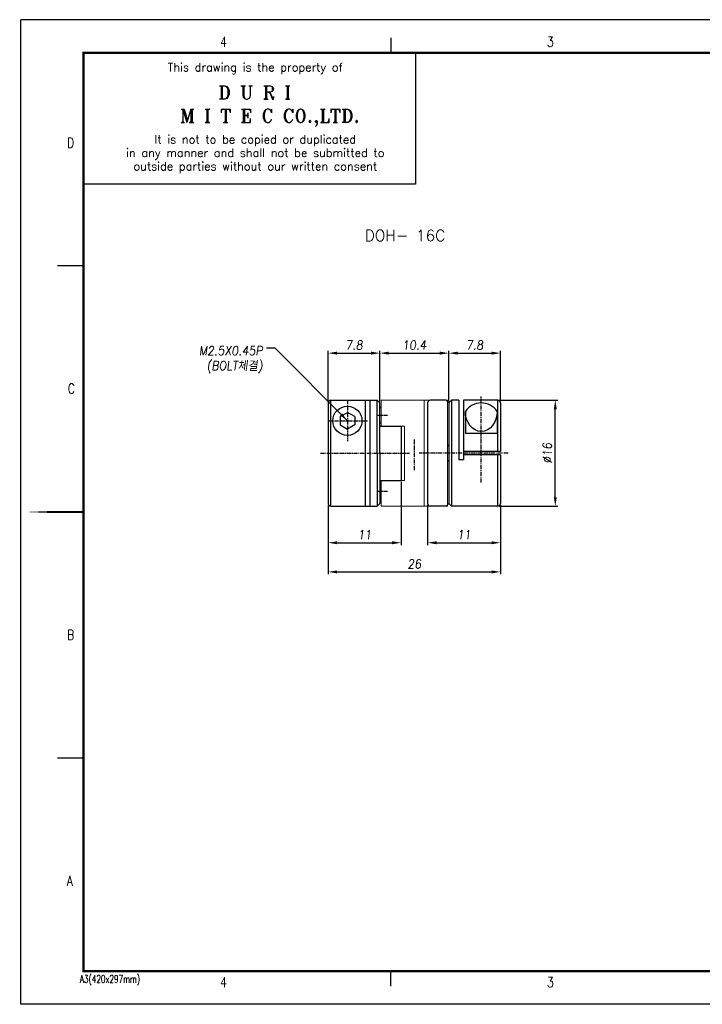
# Model space of a CAD drawing. Header units: millimetres. Extents: x 40 to 462, y 41 to 339.
# Tile 1 of 2: x 40 to 247, y 41 to 338. Entities that reach past the tile are written whole.
import ezdxf
from ezdxf.enums import TextEntityAlignment as Align

# ---------------------------------------------------------------- set-up
doc = ezdxf.new("R2010")
doc.units = ezdxf.units.MM
for name, pattern in [('CENTER', [2, 1.25, -0.25, 0.25, -0.25]), ('HIDDEN', [0.375, 0.25, -0.125]), ('PHANTOM2', [1.25, 0.625, -0.125, 0.125, -0.125, 0.125, -0.125])]:
    doc.linetypes.add(name, pattern=pattern)
for name, color, linetype in [('4', 4, 'CENTER'), ('7', 7, 'Continuous'), ('FORM', 7, 'Continuous')]:
    doc.layers.add(name, color=color, linetype=linetype)
for name, color, linetype, lineweight in [('6', 6, 'PHANTOM2', 9), ('CENTER', 1, 'CENTER', 9), ('CUTLINE', 5, 'Continuous', 9), ('DIMENSION', 2, 'Continuous', 9), ('HATCH', 2, 'Continuous', 9), ('HIDDEN', 2, 'HIDDEN', 13), ('OTHERS1', 1, 'Continuous', 9), ('OTHERS2', 6, 'Continuous', 18), ('OUTLINE', 7, 'Continuous', 20), ('PHANTOM1', 5, 'PHANTOM2', 9), ('PHANTOM2', 6, 'PHANTOM2', 25), ('TEXT', 3, 'Continuous', 18)]:
    doc.layers.add(name, color=color, linetype=linetype, lineweight=lineweight)
doc.styles.add('ROMANS', font='romans.shx', dxfattribs={"width": 0.9, "oblique": 7.5})
doc.styles.add('ROMANT', font='romant.shx', dxfattribs={"height": 5})
doc.dimstyles.get("Standard").update_dxf_attribs({"dimtxt": 3, "dimasz": 2.5, "dimexe": 1, "dimexo": 1, "dimgap": 1, "dimtad": 3, "dimdec": 4, "dimrnd": 1, "dimdsep": 46, "dimtxsty": 'Standard', "dimcen": 0.09, "dimclrd": 3, "dimclre": 3, "dimclrt": 2, "dimadec": 0, "dimazin": 0, "dimtfac": 1, "dimtdec": 4, "dimtix": 1, "dimtmove": 0, "dimatfit": 3, "dimfxl": 0, "dimtolj": 1, "dimarcsym": 0})
doc.dimstyles.new('STANDARD$0', dxfattribs={"dimscale": 3, "dimtxt": 3, "dimasz": 3, "dimexe": 2, "dimexo": 2, "dimgap": 0.09, "dimtad": 1, "dimdec": 3, "dimdsep": 46, "dimtxsty": 'ROMANS', "dimcen": 0.09, "dimdle": 8, "dimclrd": 3, "dimclre": 3, "dimclrt": 2, "dimadec": 0, "dimazin": 0, "dimtfac": 1, "dimtdec": 3, "dimtix": 1, "dimtmove": 2, "dimatfit": 3, "dimfxl": 0, "dimtolj": 1, "dimarcsym": 0})

# ---------------------------------------------------------------- blocks, each defined once
blk = doc.blocks.new('*D17')
at = {"color": 3, "lineweight": -2}
for p, q in [((133.6, 191.72), (133.6, 170.8)), ((185.6, 191.72), (185.6, 170.8)), ((136.3, 171.52), (182.9, 171.52))]:
    blk.add_line(p, q, dxfattribs=at)
at = {"color": 3}
for points in [[(136.3, 171.97), (136.3, 171.07), (133.6, 171.52)], [(182.9, 171.97), (182.9, 171.07), (185.6, 171.52)]]:
    blk.add_solid(points, dxfattribs=at)
at = {"layer": 'DEFPOINTS', "color": 0}
for p in [(133.6, 192.17), (185.6, 192.17), (185.6, 171.52)]:
    blk.add_point(p, dxfattribs=at)
at = {"color": 2, "insert": (159.6, 173.95), "char_height": 2.7, "attachment_point": 5, "style": 'ROMANS'}
blk.add_mtext('\\A1;26', dxfattribs=at)
blk = doc.blocks.new('*D18')
at = {"color": 3, "lineweight": -2}
for p, q in [((133.6, 223.02), (133.6, 238.31)), ((149.2, 223.02), (149.2, 238.31)), ((136.3, 237.59), (146.5, 237.59))]:
    blk.add_line(p, q, dxfattribs=at)
at = {"color": 3}
for points in [[(136.3, 238.04), (136.3, 237.14), (133.6, 237.59)], [(146.5, 238.04), (146.5, 237.14), (149.2, 237.59)]]:
    blk.add_solid(points, dxfattribs=at)
at = {"layer": 'DEFPOINTS', "color": 0}
for p in [(149.2, 237.59), (133.6, 222.57), (149.2, 222.57)]:
    blk.add_point(p, dxfattribs=at)
at = {"color": 2, "insert": (141.4, 240.02), "char_height": 2.7, "attachment_point": 5, "style": 'ROMANS'}
blk.add_mtext('\\A1;7.8', dxfattribs=at)
blk = doc.blocks.new('*D19')
at = {"color": 3, "lineweight": -2}
for p, q in [((155.6, 198.72), (155.6, 179.61)), ((133.6, 191.27), (133.6, 179.61)), ((136.3, 180.33), (152.9, 180.33))]:
    blk.add_line(p, q, dxfattribs=at)
at = {"color": 3}
for points in [[(136.3, 180.78), (136.3, 179.88), (133.6, 180.33)], [(152.9, 180.78), (152.9, 179.88), (155.6, 180.33)]]:
    blk.add_solid(points, dxfattribs=at)
at = {"layer": 'DEFPOINTS', "color": 0}
for p in [(155.6, 199.17), (133.6, 191.72), (155.6, 180.33)]:
    blk.add_point(p, dxfattribs=at)
at = {"color": 2, "insert": (144.6, 182.76), "char_height": 2.7, "attachment_point": 5, "style": 'ROMANS'}
blk.add_mtext('\\A1;11', dxfattribs=at)
blk = doc.blocks.new('*D23')
at = {"color": 3, "lineweight": -2}
for p, q in [((149.2, 223.47), (149.2, 238.31)), ((170, 223.02), (170, 238.31)), ((151.9, 237.59), (167.3, 237.59))]:
    blk.add_line(p, q, dxfattribs=at)
at = {"color": 3}
for points in [[(151.9, 238.04), (151.9, 237.14), (149.2, 237.59)], [(167.3, 238.04), (167.3, 237.14), (170, 237.59)]]:
    blk.add_solid(points, dxfattribs=at)
at = {"layer": 'DEFPOINTS', "color": 0}
for p in [(170, 237.59), (149.2, 223.02), (170, 222.57)]:
    blk.add_point(p, dxfattribs=at)
at = {"color": 2, "insert": (159.6, 240.02), "char_height": 2.7, "attachment_point": 5, "style": 'ROMANS'}
blk.add_mtext('\\A1;10.4', dxfattribs=at)
blk = doc.blocks.new('*D24')
at = {"color": 3, "lineweight": -2}
for p, q in [((185.05, 223.37), (202.88, 223.37)), ((202.16, 194.07), (202.16, 220.67)), ((185.25, 191.37), (202.88, 191.37))]:
    blk.add_line(p, q, dxfattribs=at)
at = {"color": 3}
for points in [[(201.71, 220.67), (202.61, 220.67), (202.16, 223.37)], [(201.71, 194.07), (202.61, 194.07), (202.16, 191.37)]]:
    blk.add_solid(points, dxfattribs=at)
at = {"layer": 'DEFPOINTS', "color": 0}
for p in [(184.6, 223.37), (202.16, 223.37), (184.8, 191.37)]:
    blk.add_point(p, dxfattribs=at)
at = {"color": 2, "insert": (199.73, 207.37), "char_height": 2.7, "attachment_point": 5, "rotation": 90, "style": 'ROMANS'}
blk.add_mtext('\\A1;%%c16', dxfattribs=at)
blk = doc.blocks.new('*D25')
at = {"color": 3, "lineweight": -2}
for p, q in [((170, 223.47), (170, 238.31)), ((185.6, 223.02), (185.6, 238.31)), ((172.7, 237.59), (182.9, 237.59))]:
    blk.add_line(p, q, dxfattribs=at)
at = {"color": 3}
for points in [[(172.7, 238.04), (172.7, 237.14), (170, 237.59)], [(182.9, 238.04), (182.9, 237.14), (185.6, 237.59)]]:
    blk.add_solid(points, dxfattribs=at)
at = {"layer": 'DEFPOINTS', "color": 0}
for p in [(185.6, 237.59), (170, 223.02), (185.6, 222.57)]:
    blk.add_point(p, dxfattribs=at)
at = {"color": 2, "insert": (177.8, 240.02), "char_height": 2.7, "attachment_point": 5, "style": 'ROMANS'}
blk.add_mtext('\\A1;7.8', dxfattribs=at)
blk = doc.blocks.new('*D26')
at = {"color": 3, "lineweight": -2}
for p, q in [((163.6, 191.72), (163.6, 179.61)), ((185.6, 191.72), (185.6, 179.61)), ((166.3, 180.33), (182.9, 180.33))]:
    blk.add_line(p, q, dxfattribs=at)
at = {"color": 3}
for points in [[(166.3, 180.78), (166.3, 179.88), (163.6, 180.33)], [(182.9, 180.78), (182.9, 179.88), (185.6, 180.33)]]:
    blk.add_solid(points, dxfattribs=at)
at = {"layer": 'DEFPOINTS', "color": 0}
for p in [(163.6, 192.17), (185.6, 192.17), (185.6, 180.33)]:
    blk.add_point(p, dxfattribs=at)
at = {"color": 2, "insert": (174.6, 182.76), "char_height": 2.7, "attachment_point": 5, "style": 'ROMANS'}
blk.add_mtext('\\A1;11', dxfattribs=at)

msp = doc.modelspace()

# ---------------------------------------------------------------- linework, layer by layer
for p, q in [((134.4014, 223.3692), (148.4014, 223.3692)), ((134.4014, 191.3692), (134.4014, 223.3692)), ((144.8014, 223.3692), (144.8014, 191.3692)), ((146.2014, 223.3692), (146.2014, 191.3692)), ((148.4014, 207.3692), (148.4014, 223.3692)), ((149.2014, 222.5692), (148.4014, 223.3692)), ((169.2014, 223.3692), (164.4014, 223.3692)), ((169.2014, 223.3692), (170.0014, 222.5692)), ((170.0014, 222.5692), (170.8014, 223.3692)), ((170.8014, 223.3692), (170.8014, 191.3692)), ((173.0014, 223.3692), (170.8014, 223.3692)), ((173.0014, 223.3692), (173.0014, 205.3692)), ((184.8014, 223.3692), (174.4014, 223.3692)), ((174.4014, 223.3692), (174.4014, 205.3692)), ((184.6014, 223.3692), (174.4014, 223.3692)), ((184.8014, 207.8692), (184.8014, 223.3692)), ((133.6014, 222.5692), (133.6014, 192.1692)), ((149.2014, 207.3692), (149.2014, 222.5692)), ((163.6014, 222.5692), (163.6014, 192.1692)), ((170.0014, 222.5692), (170.0014, 192.1692)), ((185.6014, 222.5692), (185.6014, 207.8692)), ((137.2014, 218.4394), (139.4014, 219.7095)), ((137.2014, 218.4394), (137.2014, 215.899)), ((141.6014, 218.4394), (139.4014, 219.7095)), ((141.6014, 218.4394), (141.6014, 215.899)), ((175.0014, 220.0167), (175.0014, 213.3692)), ((184.6014, 220.0167), (184.6014, 213.3692)), ((137.2014, 215.899), (139.4014, 214.6289)), ((141.6014, 215.899), (139.4014, 214.6289)), ((149.2014, 215.5692), (155.6014, 215.5692)), ((155.6014, 215.5692), (155.6014, 199.1692)), ((184.6014, 213.3692), (175.0014, 213.3692)), ((148.4014, 207.3692), (148.4014, 191.3692)), ((149.2014, 207.3692), (149.2014, 192.1692)), ((174.4014, 205.3692), (173.0014, 205.3692)), ((174.4014, 205.3692), (173.0014, 205.3692)), ((185.6014, 207.8692), (174.4014, 207.8692)), ((185.6014, 206.8692), (174.4014, 206.8692)), ((184.8014, 191.3692), (184.8014, 206.8692)), ((185.6014, 206.8692), (185.6014, 192.1692)), ((149.2014, 199.1692), (155.6014, 199.1692)), ((134.4014, 191.3692), (148.4014, 191.3692)), ((149.2014, 192.1692), (148.4014, 191.3692)), ((169.2014, 191.3692), (164.4014, 191.3692)), ((169.2014, 191.3692), (170.0014, 192.1692)), ((170.0014, 192.1692), (170.8014, 191.3692)), ((184.8014, 191.3692), (170.8014, 191.3692))]:
    msp.add_line(p, q)
msp.add_circle((139.4014, 217.1692), 4.4)
for centre, radius, start, end in [((134.4014, 222.5692), 0.8, 90, 180), ((164.4014, 222.5692), 0.8, 90, 180), ((184.8014, 222.5692), 0.8, 0, 90), ((179.8014, 216.7767), 5.7912, 34.019554, 145.980446), ((134.4014, 192.1692), 0.8, 180, 270), ((164.4014, 192.1692), 0.8, 180, 270), ((184.8014, 192.1692), 0.8, 270, 0)]:
    msp.add_arc(centre, radius, start, end)
at = {"extrusion": (0, 0, -1)}
msp.add_ellipse((179.8014, 220.0167), major_axis=(0, -6.1023), ratio=0.78658839, start_param=4.71238898, end_param=7.85398163, dxfattribs=at)
at = {"layer": '4'}
for p, q in [((139.4014, 223.503), (139.4014, 210.9597)), ((179.8014, 198.5338), (179.8014, 224.63)), ((133.476, 217.1692), (145.5989, 217.1692)), ((148.3046, 218.8692), (151.8527, 218.8692)), ((159.6014, 211.4837), (159.6014, 201.9111)), ((131.2501, 207.3692), (158.103, 207.3692)), ((187.9527, 207.3692), (161.0998, 207.3692)), ((148.3046, 195.8692), (151.8527, 195.8692))]:
    msp.add_line(p, q, dxfattribs=at)
at = {"layer": '6', "linetype": 'ByBlock'}
for p, q in [((149.6014, 223.3692), (169.6014, 223.3692)), ((149.6014, 223.3692), (149.6014, 215.5692)), ((162.6014, 223.3692), (162.6014, 191.3692)), ((169.6014, 223.3692), (169.6014, 191.3692)), ((149.2014, 220.9692), (149.6014, 221.3692)), ((149.2014, 216.7692), (149.2014, 220.9692)), ((149.2014, 216.7692), (149.6014, 216.3692)), ((149.6014, 216.3692), (149.6014, 215.5692)), ((149.6014, 215.5692), (156.6014, 215.5692)), ((156.6014, 215.5692), (156.6014, 199.1692)), ((170.0014, 209.4692), (169.6014, 209.8692)), ((170.0014, 209.4692), (170.0014, 205.2692)), ((169.6014, 204.8692), (170.0014, 205.2692)), ((149.2014, 197.9692), (149.6014, 198.3692)), ((149.2014, 197.9692), (149.2014, 193.7692)), ((149.6014, 199.1692), (149.6014, 191.3692)), ((149.6014, 199.1692), (149.6014, 198.3692)), ((149.6014, 199.1692), (156.6014, 199.1692)), ((149.2014, 193.7692), (149.6014, 193.3692)), ((149.6014, 191.3692), (169.6014, 191.3692))]:
    msp.add_line(p, q, dxfattribs=at)
at = {"layer": '7'}
for p, q in [((159.9463, 328.2815), (59.7105, 328.2815)), ((59.7105, 328.2815), (59.7105, 288.6589)), ((159.9463, 328.2815), (159.9463, 288.6589)), ((159.9463, 288.6589), (59.7105, 288.6589))]:
    msp.add_line(p, q, dxfattribs=at)
at = {"layer": 'CENTER', "const_width": 0.0501}
msp.add_lwpolyline([(59.6854, 328.2815, 1), (59.7355, 328.2815, 1)], format="xyb", close=True, dxfattribs=at)
at = {"layer": 'CUTLINE', "const_width": 0.0501}
msp.add_lwpolyline([(59.7856, 328.2815, 1), (59.8356, 328.2815, 1)], format="xyb", close=True, dxfattribs=at)
at = {"layer": 'DIMENSION', "const_width": 0.0501}
msp.add_lwpolyline([(59.8857, 328.2815, 1), (59.9357, 328.2815, 1)], format="xyb", close=True, dxfattribs=at)
at = {"layer": 'FORM'}
for p, q in [((461.3379, 338.2934), (40.838, 338.2934)), ((40.838, 40.9399), (40.838, 338.2934)), ((152.4707, 332.7868), (152.4707, 328.2815)), ((59.3601, 263.955), (51.8511, 263.955)), ((59.3601, 115.2782), (51.8511, 115.2782)), ((152.4707, 46.4464), (152.4707, 50.9518)), ((461.3379, 40.9399), (40.838, 40.9399))]:
    msp.add_line(p, q, dxfattribs=at)
at = {"layer": 'FORM', "const_width": 0.7008}
for points in [[(59.7105, 328.2815), (451.6764, 328.2815), (451.6764, 50.9518), (59.7105, 50.9518)], [(40.838, 189.6166), (59.3601, 189.6166)]]:
    msp.add_lwpolyline(points, close=True, dxfattribs=at)
at = {"layer": 'FORM', "const_width": 0.0501}
msp.add_lwpolyline([(59.9858, 328.2815, 1), (60.0359, 328.2815, 1)], format="xyb", close=True, dxfattribs=at)
at = {"layer": 'HATCH', "const_width": 0.0501}
msp.add_lwpolyline([(60.0859, 328.2815, 1), (60.136, 328.2815, 1)], format="xyb", close=True, dxfattribs=at)
at = {"layer": 'HIDDEN', "const_width": 0.0501}
msp.add_lwpolyline([(60.186, 328.2815, 1), (60.2361, 328.2815, 1)], format="xyb", close=True, dxfattribs=at)
at = {"layer": 'OTHERS1', "const_width": 0.0501}
msp.add_lwpolyline([(60.2862, 328.2815, 1), (60.3362, 328.2815, 1)], format="xyb", close=True, dxfattribs=at)
at = {"layer": 'OTHERS2', "const_width": 0.0501}
msp.add_lwpolyline([(60.3863, 328.2815, 1), (60.4363, 328.2815, 1)], format="xyb", close=True, dxfattribs=at)
at = {"layer": 'OUTLINE', "const_width": 0.0501}
msp.add_lwpolyline([(60.4864, 328.2815, 1), (60.5365, 328.2815, 1)], format="xyb", close=True, dxfattribs=at)
at = {"layer": 'PHANTOM1', "const_width": 0.0501}
msp.add_lwpolyline([(60.5865, 328.2815, 1), (60.6366, 328.2815, 1)], format="xyb", close=True, dxfattribs=at)
at = {"layer": 'PHANTOM2', "const_width": 0.0501}
msp.add_lwpolyline([(60.6866, 328.2815, 1), (60.7367, 328.2815, 1)], format="xyb", close=True, dxfattribs=at)
at = {"layer": 'TEXT', "const_width": 0.0501}
msp.add_lwpolyline([(60.7867, 328.2815, 1), (60.8368, 328.2815, 1)], format="xyb", close=True, dxfattribs=at)

# ---------------------------------------------------------------- texts
at = {"color": 2, "style": 'ROMANT'}
msp.add_text('DOH- 16C', height=3.375, dxfattribs=at).set_placement((144.6392, 271.4393))
at = {"color": 2, "insert": (113.8618, 231.5748), "char_height": 2.7, "attachment_point": 9, "style": 'ROMANS'}
msp.add_mtext('M2.5X0.45P\\P(BOLT{\\f굴림|b0|i0|c129|p49;체결})', dxfattribs=at)
at = {"layer": '7', "color": 3}
for s, height, style, p in [('This drawing is the property of', 2.502976, 'ROMANS', (111.589, 323.5844)), ('D U R I', 4.00476, 'ROMANT', (111.3997, 316.3239)), ('M I T E C CO.,LTD.', 4.004761, 'ROMANT', (116.0221, 308.6527)), ('It is not to be copied or duplicated', 2.502976, 'ROMANS', (111.5962, 301.7945)), ('in any manner and shall not be submitted to', 2.502976, 'ROMANS', (111.5962, 297.742)), ('outside parties without our written consent', 2.502976, 'ROMANS', (111.5962, 293.6896))]:
    msp.add_text(s, height=height, dxfattribs=dict(at, style=style)).set_placement(p, align=Align.MIDDLE)
at = {"layer": 'FORM', "color": 3}
for s, height, style, width, p in [('4', 3.0036, 'ROMANT', 0.8, (101.0035, 330.1132)), ('3', 3.0036, 'ROMANT', 0.8, (199.6207, 330.1132)), ('D', 3.0036, 'ROMANT', 0.8, (54.7862, 299.6414)), ('C', 3.0036, 'ROMANT', 0.8, (55.0151, 225.4031)), ('B', 3.0036, 'ROMANT', 0.8, (54.7862, 151.0031)), ('A', 3.0036, 'ROMANT', 0.8, (54.6718, 76.7263)), ('A3(420x297mm)', 2.302738, 'ROMANS', 0.7, (58.6524, 47.4431)), ('4', 3.0036, 'ROMANT', 0.8, (101.0035, 46.1165)), ('3', 3.0036, 'ROMANT', 0.8, (199.6207, 46.1165))]:
    msp.add_text(s, height=height, dxfattribs=dict(at, style=style, width=width)).set_placement(p)

# ---------------------------------------------------------------- dimensions: what is measured, and where the dimension line sits
for base, p1, p2, picture, middle in [((149.2014, 237.5883), (133.6014, 222.5692), (149.2014, 222.5692), '*D18', (141.4014, 240.0183)), ((170.0014, 237.5883), (149.2014, 223.0192), (170.0014, 222.5692), '*D23', (159.6014, 240.0183)), ((185.6014, 237.5883), (170.0014, 223.0192), (185.6014, 222.5692), '*D25', (177.8014, 240.0183)), ((155.6014, 180.3347), (133.6014, 191.7192), (155.6014, 199.1692), '*D19', (144.6014, 182.7647)), ((185.6014, 171.5219), (133.6014, 192.1692), (185.6014, 192.1692), '*D17', (159.6014, 173.9519)), ((185.6014, 180.3347), (163.6014, 192.1692), (185.6014, 192.1692), '*D26', (174.6014, 182.7647))]:
    dim = msp.add_linear_dim(base=base, p1=p1, p2=p2, dimstyle='STANDARD$0', override={"dimscale": 0.9, "dimexe": 0.8, "dimexo": 0.5, "dimgap": 1.2, "dimlfac": 0.5, "dimcen": 0, "dimadec": 1, "dimtm": 1e-09, "dimtix": 0})
    dim.commit()
    dim.dimension.update_dxf_attribs({"geometry": picture, "text_midpoint": middle})
dim = msp.add_linear_dim(base=(202.1631, 223.3692), p1=(184.8014, 191.3692), p2=(184.6014, 223.3692), angle=90, text='%%c<>', dimstyle='STANDARD$0', override={"dimscale": 0.9, "dimexe": 0.8, "dimexo": 0.5, "dimgap": 1.2, "dimlfac": 0.5, "dimcen": 0, "dimadec": 1, "dimtm": 1e-09, "dimtix": 0})
dim.commit()
dim.dimension.update_dxf_attribs({"geometry": '*D24', "text_midpoint": (199.7331, 207.3692)})

# ---------------------------------------------------------------- leaders
at = {"annotation_type": 0, "has_hookline": 1, "hookline_direction": 1, "text_width": 20.8849}
msp.add_leader([(139.4014, 217.1692), (117.6418, 239.1174), (114.9418, 239.1174)], dimstyle='Standard', override={"dimscale": 0.9, "dimasz": 3, "dimexe": 0.8, "dimexo": 0.5, "dimgap": 1.2, "dimtad": 0, "dimdec": 3, "dimlfac": 0.5, "dimrnd": 0, "dimtxsty": 'ROMANS', "dimcen": 0, "dimadec": 1, "dimtm": 1e-09, "dimtdec": 3, "dimtix": 0}, dxfattribs=at)

doc.saveas('drawing.dxf')
